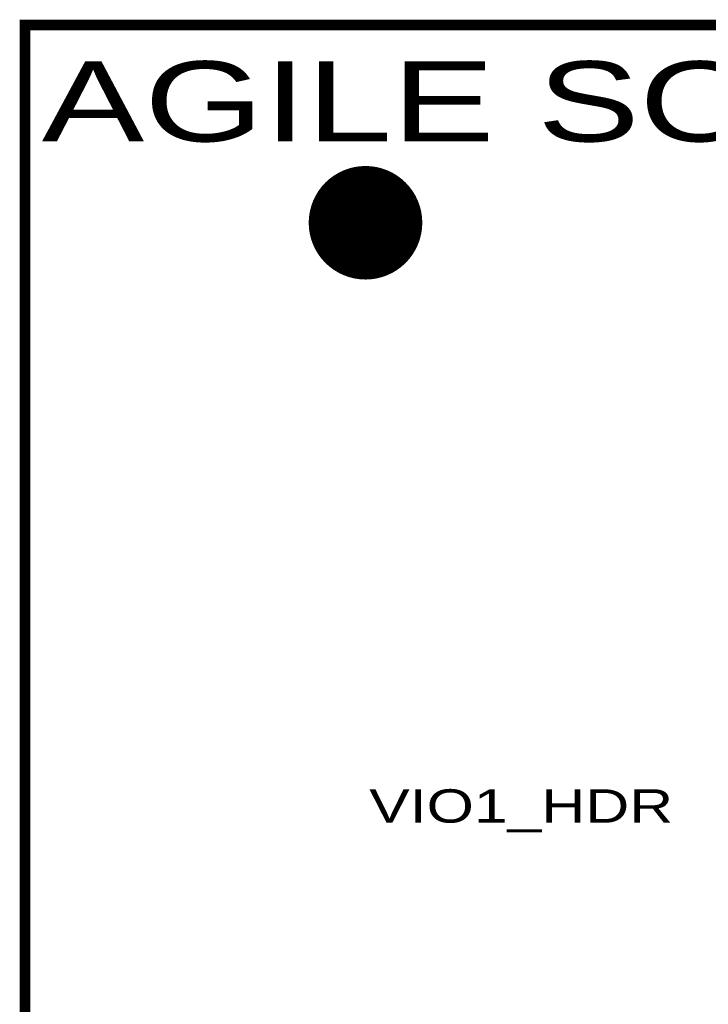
# Model space of a CAD drawing. Extents: x -0.1 to 58.6, y -0.1 to 66.1.
# Tile 20 of 29: x -0.1 to 13, y 47.4 to 66.1. Entities that reach past the tile are written whole.
import ezdxf

# ---------------------------------------------------------------- set-up
doc = ezdxf.new("R2010")
doc.units = 0
for name, color, linetype in [('BG_OUTLINE', 3, 'CONTINUOUS'), ('PG_SILKSCREEN_TOP', 5, 'CONTINUOUS'), ('PIN_SOLDERMASK_TOP', 9, 'CONTINUOUS'), ('PIN_TOP', 8, 'CONTINUOUS')]:
    doc.layers.add(name, color=color, linetype=linetype)

msp = doc.modelspace()

# ---------------------------------------------------------------- linework, layer by layer
at = {"layer": 'BG_OUTLINE', "const_width": 0.2032}
msp.add_lwpolyline([(0.000015, 0), (33.500017, 0), (33.500017, 10.499999), (58.500018, 10.499999), (58.500018, 55.499998), (33.500017, 55.499998), (33.500017, 66), (0.000015, 66)], close=True, dxfattribs=at)
at = {"layer": 'PIN_SOLDERMASK_TOP', "const_width": 0.01}
msp.add_lwpolyline([(6.470018, 61.165501, 1), (6.470018, 63.314499, 1)], format="xyb", close=True, dxfattribs=at)
for points in [[(6.241298, 63.289873), (6.698737, 63.289873)], [(6.293338, 63.299873), (6.646697, 63.299873)], [(6.370427, 63.309873), (6.569608, 63.309873)], [(5.825686, 63.099874), (7.114349, 63.099874)], [(5.839252, 63.109874), (7.100783, 63.109874)], [(5.853278, 63.119874), (7.086757, 63.119874)], [(5.867796, 63.129874), (7.072239, 63.129874)], [(5.882843, 63.139874), (7.057192, 63.139874)], [(5.898462, 63.149874), (7.041573, 63.149874)], [(5.9147, 63.159874), (7.025335, 63.159874)], [(5.931611, 63.169874), (7.008424, 63.169874)], [(5.949264, 63.179874), (6.990771, 63.179874)], [(5.967738, 63.189874), (6.972297, 63.189874)], [(5.98712, 63.199874), (6.952915, 63.199874)], [(6.007534, 63.209874), (6.932501, 63.209874)], [(6.029117, 63.219874), (6.910918, 63.219874)], [(6.05205, 63.229874), (6.887985, 63.229874)], [(6.076572, 63.239874), (6.863464, 63.239874)], [(6.103, 63.249874), (6.837035, 63.249874)], [(6.131781, 63.259873), (6.808254, 63.259873)], [(6.163574, 63.269873), (6.776461, 63.269873)], [(6.199444, 63.279873), (6.740591, 63.279873)], [(5.62989, 62.909874), (7.310145, 62.909874)], [(5.637962, 62.919874), (7.302073, 62.919874)], [(5.646235, 62.929874), (7.293801, 62.929874)], [(5.654713, 62.939874), (7.285322, 62.939874)], [(5.663405, 62.949874), (7.27663, 62.949874)], [(5.672318, 62.959874), (7.267717, 62.959874)], [(5.681457, 62.969874), (7.258578, 62.969874)], [(5.690832, 62.979874), (7.249203, 62.979874)], [(5.700451, 62.989874), (7.239584, 62.989874)], [(5.710321, 62.999874), (7.229714, 62.999874)], [(5.720458, 63.009874), (7.219577, 63.009874)], [(5.730867, 63.019874), (7.209168, 63.019874)], [(5.741563, 63.029874), (7.198472, 63.029874)], [(5.752559, 63.039874), (7.187476, 63.039874)], [(5.763867, 63.049874), (7.176168, 63.049874)], [(5.7755, 63.059874), (7.164535, 63.059874)], [(5.787481, 63.069874), (7.152554, 63.069874)], [(5.799826, 63.079874), (7.140209, 63.079874)], [(5.812551, 63.089874), (7.127484, 63.089874)], [(5.50863, 62.719875), (7.431405, 62.719875)], [(5.513687, 62.729875), (7.426348, 62.729875)], [(5.518876, 62.739875), (7.421159, 62.739875)], [(5.524198, 62.749875), (7.415837, 62.749875)], [(5.529659, 62.759874), (7.410376, 62.759874)], [(5.535257, 62.769874), (7.404778, 62.769874)], [(5.540997, 62.779874), (7.399038, 62.779874)], [(5.54688, 62.789874), (7.393155, 62.789874)], [(5.55291, 62.799874), (7.387125, 62.799874)], [(5.55909, 62.809874), (7.380945, 62.809874)], [(5.565422, 62.819874), (7.374613, 62.819874)], [(5.571912, 62.829874), (7.368123, 62.829874)], [(5.578561, 62.839874), (7.361474, 62.839874)], [(5.585371, 62.849874), (7.354664, 62.849874)], [(5.592348, 62.859874), (7.347687, 62.859874)], [(5.599499, 62.869874), (7.340536, 62.869874)], [(5.606821, 62.879874), (7.333214, 62.879874)], [(5.614325, 62.889874), (7.325711, 62.889874)], [(5.622013, 62.899874), (7.318022, 62.899874)], [(5.438214, 62.539875), (7.501821, 62.539875)], [(5.441173, 62.549875), (7.498862, 62.549875)], [(5.444239, 62.559875), (7.495797, 62.559875)], [(5.447408, 62.569875), (7.492627, 62.569875)], [(5.45069, 62.579875), (7.489345, 62.579875)], [(5.454078, 62.589875), (7.485957, 62.589875)], [(5.457579, 62.599875), (7.482456, 62.599875)], [(5.461188, 62.609875), (7.478847, 62.609875)], [(5.464912, 62.619875), (7.475123, 62.619875)], [(5.468747, 62.629875), (7.471288, 62.629875)], [(5.472699, 62.639875), (7.467336, 62.639875)], [(5.476766, 62.649875), (7.463269, 62.649875)], [(5.480952, 62.659875), (7.459083, 62.659875)], [(5.485257, 62.669875), (7.454778, 62.669875)], [(5.489684, 62.679875), (7.450351, 62.679875)], [(5.494231, 62.689875), (7.445804, 62.689875)], [(5.498904, 62.699875), (7.441131, 62.699875)], [(5.503702, 62.709875), (7.436333, 62.709875)], [(5.401153, 62.349875), (7.538883, 62.349875)], [(5.402227, 62.359875), (7.537808, 62.359875)], [(5.403398, 62.369875), (7.536637, 62.369875)], [(5.404663, 62.379875), (7.535372, 62.379875)], [(5.406024, 62.389875), (7.534011, 62.389875)], [(5.40748, 62.399875), (7.532555, 62.399875)], [(5.409034, 62.409875), (7.531001, 62.409875)], [(5.410683, 62.419875), (7.529352, 62.419875)], [(5.41243, 62.429875), (7.527605, 62.429875)], [(5.414274, 62.439875), (7.525761, 62.439875)], [(5.416217, 62.449875), (7.523818, 62.449875)], [(5.418257, 62.459875), (7.521778, 62.459875)], [(5.420398, 62.469875), (7.519637, 62.469875)], [(5.422638, 62.479875), (7.517397, 62.479875)], [(5.424978, 62.489875), (7.515057, 62.489875)], [(5.427419, 62.499875), (7.512616, 62.499875)], [(5.429964, 62.509875), (7.510071, 62.509875)], [(5.43261, 62.519875), (7.507425, 62.519875)], [(5.435359, 62.529875), (7.504676, 62.529875)], [(5.395521, 62.239876), (7.544514, 62.239876)], [(5.395565, 62.249875), (7.544471, 62.249875)], [(5.395567, 62.229876), (7.544468, 62.229876)], [(5.395704, 62.259875), (7.544331, 62.259875)], [(5.395709, 62.219876), (7.544326, 62.219876)], [(5.395935, 62.269875), (7.5441, 62.269875)], [(5.395943, 62.209876), (7.544092, 62.209876)], [(5.39626, 62.279875), (7.543775, 62.279875)], [(5.396271, 62.199876), (7.543764, 62.199876)], [(5.396677, 62.289875), (7.543358, 62.289875)], [(5.39669, 62.189876), (7.543345, 62.189876)], [(5.39719, 62.299875), (7.542845, 62.299875)], [(5.397203, 62.179876), (7.542832, 62.179876)], [(5.397795, 62.309875), (7.54224, 62.309875)], [(5.39781, 62.169876), (7.542225, 62.169876)], [(5.398493, 62.319875), (7.541542, 62.319875)], [(5.398511, 62.159876), (7.541524, 62.159876)], [(5.399286, 62.329875), (7.540749, 62.329875)], [(5.400172, 62.339875), (7.539863, 62.339875)], [(5.399306, 62.149876), (7.540729, 62.149876)], [(5.400195, 62.139876), (7.53984, 62.139876)], [(5.401178, 62.129876), (7.538857, 62.129876)], [(5.402255, 62.119876), (7.53778, 62.119876)], [(5.403428, 62.109876), (7.536607, 62.109876)], [(5.404696, 62.099876), (7.535339, 62.099876)], [(5.40606, 62.089876), (7.533975, 62.089876)], [(5.407518, 62.079876), (7.532517, 62.079876)], [(5.409072, 62.069876), (7.530963, 62.069876)], [(5.410726, 62.059876), (7.529309, 62.059876)], [(5.412473, 62.049876), (7.527562, 62.049876)], [(5.41432, 62.039876), (7.525715, 62.039876)], [(5.416266, 62.029876), (7.52377, 62.029876)], [(5.41831, 62.019876), (7.521725, 62.019876)], [(5.420451, 62.009876), (7.519584, 62.009876)], [(5.422694, 61.999876), (7.517341, 61.999876)], [(5.425039, 61.989876), (7.514996, 61.989876)], [(5.427482, 61.979876), (7.512553, 61.979876)], [(5.430027, 61.969876), (7.510008, 61.969876)], [(5.432676, 61.959876), (7.507359, 61.959876)], [(5.43543, 61.949876), (7.504605, 61.949876)], [(5.438285, 61.939876), (7.50175, 61.939876)], [(5.441246, 61.929876), (7.498789, 61.929876)], [(5.444315, 61.919876), (7.49572, 61.919876)], [(5.44749, 61.909876), (7.492545, 61.909876)], [(5.450771, 61.899876), (7.489264, 61.899876)], [(5.454165, 61.889876), (7.48587, 61.889876)], [(5.457665, 61.879876), (7.48237, 61.879876)], [(5.461279, 61.869876), (7.478756, 61.869876)], [(5.465006, 61.859876), (7.475029, 61.859876)], [(5.468844, 61.849876), (7.471192, 61.849876)], [(5.472798, 61.839876), (7.467237, 61.839876)], [(5.47687, 61.829876), (7.463165, 61.829876)], [(5.481058, 61.819876), (7.458977, 61.819876)], [(5.485366, 61.809876), (7.454669, 61.809876)], [(5.489796, 61.799876), (7.450239, 61.799876)], [(5.494348, 61.789876), (7.445687, 61.789876)], [(5.499021, 61.779876), (7.441014, 61.779876)], [(5.503824, 61.769876), (7.436211, 61.769876)], [(5.508755, 61.759876), (7.431281, 61.759876)], [(5.513814, 61.749876), (7.426221, 61.749876)], [(5.519006, 61.739877), (7.421029, 61.739877)], [(5.524332, 61.729877), (7.415703, 61.729877)], [(5.529796, 61.719877), (7.410239, 61.719877)], [(5.535397, 61.709877), (7.404638, 61.709877)], [(5.541142, 61.699877), (7.398893, 61.699877)], [(5.547027, 61.689877), (7.393008, 61.689877)], [(5.553062, 61.679877), (7.386973, 61.679877)], [(5.559247, 61.669877), (7.380788, 61.669877)], [(5.565582, 61.659877), (7.374453, 61.659877)], [(5.572077, 61.649877), (7.367958, 61.649877)], [(5.578729, 61.639877), (7.361306, 61.639877)], [(5.585544, 61.629877), (7.354491, 61.629877)], [(5.592526, 61.619877), (7.347509, 61.619877)], [(5.599679, 61.609877), (7.340356, 61.609877)], [(5.607007, 61.599877), (7.333028, 61.599877)], [(5.614515, 61.589877), (7.32552, 61.589877)], [(5.622206, 61.579877), (7.317829, 61.579877)], [(5.630088, 61.569877), (7.309947, 61.569877)], [(5.638165, 61.559877), (7.30187, 61.559877)], [(5.646443, 61.549877), (7.293592, 61.549877)], [(5.654926, 61.539877), (7.285109, 61.539877)], [(5.663623, 61.529877), (7.276412, 61.529877)], [(5.672541, 61.519877), (7.267494, 61.519877)], [(5.681685, 61.509877), (7.25835, 61.509877)], [(5.691068, 61.499877), (7.248967, 61.499877)], [(5.700692, 61.489877), (7.239343, 61.489877)], [(5.71057, 61.479877), (7.229465, 61.479877)], [(5.720712, 61.469877), (7.219323, 61.469877)], [(5.731132, 61.459877), (7.208904, 61.459877)], [(5.741833, 61.449877), (7.198203, 61.449877)], [(5.752836, 61.439877), (7.187199, 61.439877)], [(5.764152, 61.429877), (7.175884, 61.429877)], [(5.775795, 61.419877), (7.16424, 61.419877)], [(5.787784, 61.409877), (7.152251, 61.409877)], [(5.800138, 61.399877), (7.139897, 61.399877)], [(5.812874, 61.389877), (7.127161, 61.389877)], [(5.826018, 61.379877), (7.114017, 61.379877)], [(5.839595, 61.369877), (7.10044, 61.369877)], [(5.853633, 61.359877), (7.086402, 61.359877)], [(5.868165, 61.349877), (7.071871, 61.349877)], [(5.883224, 61.339877), (7.056811, 61.339877)], [(5.898858, 61.329877), (7.041177, 61.329877)], [(5.915111, 61.319877), (7.024924, 61.319877)], [(5.93204, 61.309877), (7.007995, 61.309877)], [(5.949714, 61.299877), (6.990321, 61.299877)], [(5.968208, 61.289877), (6.971828, 61.289877)], [(5.987616, 61.279877), (6.952419, 61.279877)], [(6.008055, 61.269877), (6.93198, 61.269877)], [(6.02967, 61.259877), (6.910365, 61.259877)], [(6.05264, 61.249877), (6.887395, 61.249877)], [(6.077204, 61.239878), (6.862831, 61.239878)], [(6.103686, 61.229878), (6.836349, 61.229878)], [(6.13253, 61.219878), (6.807505, 61.219878)], [(6.164412, 61.209878), (6.775623, 61.209878)], [(6.200402, 61.199878), (6.739633, 61.199878)], [(6.242444, 61.189878), (6.697591, 61.189878)], [(6.294839, 61.179878), (6.645196, 61.179878)], [(6.373139, 61.169878), (6.566896, 61.169878)]]:
    msp.add_lwpolyline(points, dxfattribs=at)
at = {"layer": 'PIN_TOP', "const_width": 0.01}
msp.add_lwpolyline([(6.470018, 61.229001, 1), (6.470018, 63.250999, 1)], format="xyb", close=True, dxfattribs=at)
for points in [[(5.938289, 63.099874), (7.001746, 63.099874)], [(5.954812, 63.109874), (6.985224, 63.109874)], [(5.972084, 63.119874), (6.967952, 63.119874)], [(5.990181, 63.129874), (6.949854, 63.129874)], [(6.009208, 63.139874), (6.930827, 63.139874)], [(6.029282, 63.149874), (6.910753, 63.149874)], [(6.050554, 63.159874), (6.889481, 63.159874)], [(6.073214, 63.169874), (6.866821, 63.169874)], [(6.097519, 63.179874), (6.842516, 63.179874)], [(6.123813, 63.189874), (6.816222, 63.189874)], [(6.152591, 63.199874), (6.787444, 63.199874)], [(6.1846, 63.209874), (6.755435, 63.209874)], [(6.22109, 63.219874), (6.718945, 63.219874)], [(6.264425, 63.229874), (6.67561, 63.229874)], [(6.320447, 63.239874), (6.619588, 63.239874)], [(6.422334, 63.249874), (6.517701, 63.249874)], [(5.712795, 62.909874), (7.22724, 62.909874)], [(5.721761, 62.919874), (7.218274, 62.919874)], [(5.730972, 62.929874), (7.209064, 62.929874)], [(5.740433, 62.939874), (7.199602, 62.939874)], [(5.750159, 62.949874), (7.189876, 62.949874)], [(5.760159, 62.959874), (7.179876, 62.959874)], [(5.770446, 62.969874), (7.169589, 62.969874)], [(5.78103, 62.979874), (7.159005, 62.979874)], [(5.791929, 62.989874), (7.148106, 62.989874)], [(5.803153, 62.999874), (7.136882, 62.999874)], [(5.814723, 63.009874), (7.125312, 63.009874)], [(5.826656, 63.019874), (7.113379, 63.019874)], [(5.838975, 63.029874), (7.10106, 63.029874)], [(5.851698, 63.039874), (7.088337, 63.039874)], [(5.864855, 63.049874), (7.07518, 63.049874)], [(5.878474, 63.059874), (7.061561, 63.059874)], [(5.892587, 63.069874), (7.047448, 63.069874)], [(5.90723, 63.079874), (7.032805, 63.079874)], [(5.922449, 63.089874), (7.017586, 63.089874)], [(5.580167, 62.719875), (7.359868, 62.719875)], [(5.58563, 62.729875), (7.354405, 62.729875)], [(5.591244, 62.739875), (7.348791, 62.739875)], [(5.597009, 62.749875), (7.343026, 62.749875)], [(5.602928, 62.759874), (7.337108, 62.759874)], [(5.609001, 62.769874), (7.331034, 62.769874)], [(5.615236, 62.779874), (7.324799, 62.779874)], [(5.621635, 62.789874), (7.3184, 62.789874)], [(5.628201, 62.799874), (7.311834, 62.799874)], [(5.634937, 62.809874), (7.305098, 62.809874)], [(5.641851, 62.819874), (7.298185, 62.819874)], [(5.648942, 62.829874), (7.291093, 62.829874)], [(5.656219, 62.839874), (7.283816, 62.839874)], [(5.663687, 62.849874), (7.276348, 62.849874)], [(5.671348, 62.859874), (7.268688, 62.859874)], [(5.679211, 62.869874), (7.260824, 62.869874)], [(5.687281, 62.879874), (7.252754, 62.879874)], [(5.695564, 62.889874), (7.244471, 62.889874)], [(5.704065, 62.899874), (7.23597, 62.899874)], [(5.504518, 62.539875), (7.435517, 62.539875)], [(5.50768, 62.549875), (7.432355, 62.549875)], [(5.510957, 62.559875), (7.429078, 62.559875)], [(5.51435, 62.569875), (7.425685, 62.569875)], [(5.51786, 62.579875), (7.422175, 62.579875)], [(5.52149, 62.589875), (7.418545, 62.589875)], [(5.525239, 62.599875), (7.414796, 62.599875)], [(5.52911, 62.609875), (7.410925, 62.609875)], [(5.533103, 62.619875), (7.406932, 62.619875)], [(5.537218, 62.629875), (7.402817, 62.629875)], [(5.541462, 62.639875), (7.398573, 62.639875)], [(5.545831, 62.649875), (7.394204, 62.649875)], [(5.550332, 62.659875), (7.389703, 62.659875)], [(5.554965, 62.669875), (7.38507, 62.669875)], [(5.559727, 62.679875), (7.380308, 62.679875)], [(5.564629, 62.689875), (7.375406, 62.689875)], [(5.569666, 62.699875), (7.370369, 62.699875)], [(5.574845, 62.709875), (7.36519, 62.709875)], [(5.465008, 62.349875), (7.475027, 62.349875)], [(5.466151, 62.359875), (7.473884, 62.359875)], [(5.467396, 62.369875), (7.472639, 62.369875)], [(5.468742, 62.379875), (7.471293, 62.379875)], [(5.47019, 62.389875), (7.469845, 62.389875)], [(5.471742, 62.399875), (7.468293, 62.399875)], [(5.473395, 62.409875), (7.46664, 62.409875)], [(5.47515, 62.419875), (7.464885, 62.419875)], [(5.47701, 62.429875), (7.463025, 62.429875)], [(5.478976, 62.439875), (7.46106, 62.439875)], [(5.481043, 62.449875), (7.458992, 62.449875)], [(5.48322, 62.459875), (7.456815, 62.459875)], [(5.485501, 62.469875), (7.454534, 62.469875)], [(5.487888, 62.479875), (7.452147, 62.479875)], [(5.490385, 62.489875), (7.44965, 62.489875)], [(5.492991, 62.499875), (7.447044, 62.499875)], [(5.495707, 62.509875), (7.444329, 62.509875)], [(5.498531, 62.519875), (7.441504, 62.519875)], [(5.501467, 62.529875), (7.438568, 62.529875)], [(5.459021, 62.239876), (7.481014, 62.239876)], [(5.459067, 62.249875), (7.480968, 62.249875)], [(5.45907, 62.229876), (7.480965, 62.229876)], [(5.459214, 62.259875), (7.480821, 62.259875)], [(5.459219, 62.219876), (7.480816, 62.219876)], [(5.459461, 62.269875), (7.480574, 62.269875)], [(5.459468, 62.209876), (7.480567, 62.209876)], [(5.459806, 62.279875), (7.480229, 62.279875)], [(5.459816, 62.199876), (7.480219, 62.199876)], [(5.460251, 62.289875), (7.479784, 62.289875)], [(5.460263, 62.189876), (7.479772, 62.189876)], [(5.460794, 62.299875), (7.479241, 62.299875)], [(5.460809, 62.179876), (7.479226, 62.179876)], [(5.461437, 62.309875), (7.478598, 62.309875)], [(5.461455, 62.169876), (7.47858, 62.169876)], [(5.462181, 62.319875), (7.477854, 62.319875)], [(5.462199, 62.159876), (7.477836, 62.159876)], [(5.463022, 62.329875), (7.477013, 62.329875)], [(5.463964, 62.339875), (7.476071, 62.339875)], [(5.463045, 62.149876), (7.47699, 62.149876)], [(5.46399, 62.139876), (7.476045, 62.139876)], [(5.465036, 62.129876), (7.474999, 62.129876)], [(5.466182, 62.119876), (7.473853, 62.119876)], [(5.467429, 62.109876), (7.472606, 62.109876)], [(5.468777, 62.099876), (7.471258, 62.099876)], [(5.470228, 62.089876), (7.469807, 62.089876)], [(5.47178, 62.079876), (7.468255, 62.079876)], [(5.473436, 62.069876), (7.466599, 62.069876)], [(5.475196, 62.059876), (7.464839, 62.059876)], [(5.477058, 62.049876), (7.462977, 62.049876)], [(5.479024, 62.039876), (7.461011, 62.039876)], [(5.481096, 62.029876), (7.458939, 62.029876)], [(5.483276, 62.019876), (7.456759, 62.019876)], [(5.485559, 62.009876), (7.454476, 62.009876)], [(5.487949, 61.999876), (7.452086, 61.999876)], [(5.490449, 61.989876), (7.449586, 61.989876)], [(5.493057, 61.979876), (7.446978, 61.979876)], [(5.495775, 61.969876), (7.44426, 61.969876)], [(5.498602, 61.959876), (7.441433, 61.959876)], [(5.501543, 61.949876), (7.438492, 61.949876)], [(5.504594, 61.939876), (7.435441, 61.939876)], [(5.507761, 61.929876), (7.432274, 61.929876)], [(5.511041, 61.919876), (7.428995, 61.919876)], [(5.514437, 61.909876), (7.425599, 61.909876)], [(5.517949, 61.899876), (7.422086, 61.899876)], [(5.521582, 61.889876), (7.418454, 61.889876)], [(5.525333, 61.879876), (7.414702, 61.879876)], [(5.529207, 61.869876), (7.410828, 61.869876)], [(5.533202, 61.859876), (7.406833, 61.859876)], [(5.537322, 61.849876), (7.402713, 61.849876)], [(5.541569, 61.839876), (7.398466, 61.839876)], [(5.545943, 61.829876), (7.394092, 61.829876)], [(5.550446, 61.819876), (7.389589, 61.819876)], [(5.555082, 61.809876), (7.384953, 61.809876)], [(5.559849, 61.799876), (7.380186, 61.799876)], [(5.564751, 61.789876), (7.375284, 61.789876)], [(5.569793, 61.779876), (7.370242, 61.779876)], [(5.574975, 61.769876), (7.36506, 61.769876)], [(5.580299, 61.759876), (7.359736, 61.759876)], [(5.58577, 61.749876), (7.354265, 61.749876)], [(5.591386, 61.739877), (7.348649, 61.739877)], [(5.597154, 61.729877), (7.342881, 61.729877)], [(5.603075, 61.719877), (7.33696, 61.719877)], [(5.609153, 61.709877), (7.330882, 61.709877)], [(5.615394, 61.699877), (7.324641, 61.699877)], [(5.621795, 61.689877), (7.31824, 61.689877)], [(5.628366, 61.679877), (7.311669, 61.679877)], [(5.635107, 61.669877), (7.304928, 61.669877)], [(5.642023, 61.659877), (7.298012, 61.659877)], [(5.64912, 61.649877), (7.290915, 61.649877)], [(5.656402, 61.639877), (7.283633, 61.639877)], [(5.663875, 61.629877), (7.27616, 61.629877)], [(5.671541, 61.619877), (7.268494, 61.619877)], [(5.67941, 61.609877), (7.260626, 61.609877)], [(5.687484, 61.599877), (7.252551, 61.599877)], [(5.695772, 61.589877), (7.244263, 61.589877)], [(5.704281, 61.579877), (7.235754, 61.579877)], [(5.713016, 61.569877), (7.227019, 61.569877)], [(5.721988, 61.559877), (7.218048, 61.559877)], [(5.731203, 61.549877), (7.208832, 61.549877)], [(5.740672, 61.539877), (7.199363, 61.539877)], [(5.750405, 61.529877), (7.18963, 61.529877)], [(5.760413, 61.519877), (7.179622, 61.519877)], [(5.770705, 61.509877), (7.16933, 61.509877)], [(5.781299, 61.499877), (7.158736, 61.499877)], [(5.792203, 61.489877), (7.147832, 61.489877)], [(5.803438, 61.479877), (7.136597, 61.479877)], [(5.815015, 61.469877), (7.12502, 61.469877)], [(5.826958, 61.459877), (7.113077, 61.459877)], [(5.839285, 61.449877), (7.10075, 61.449877)], [(5.85202, 61.439877), (7.088015, 61.439877)], [(5.865188, 61.429877), (7.074847, 61.429877)], [(5.87882, 61.419877), (7.061215, 61.419877)], [(5.892945, 61.409877), (7.04709, 61.409877)], [(5.907603, 61.399877), (7.032432, 61.399877)], [(5.922835, 61.389877), (7.0172, 61.389877)], [(5.938693, 61.379877), (7.001342, 61.379877)], [(5.955233, 61.369877), (6.984802, 61.369877)], [(5.972523, 61.359877), (6.967512, 61.359877)], [(5.990643, 61.349877), (6.949392, 61.349877)], [(6.009696, 61.339877), (6.930339, 61.339877)], [(6.029797, 61.329877), (6.910238, 61.329877)], [(6.0511, 61.319877), (6.888935, 61.319877)], [(6.073798, 61.309877), (6.866237, 61.309877)], [(6.098149, 61.299877), (6.841886, 61.299877)], [(6.124496, 61.289877), (6.815539, 61.289877)], [(6.153343, 61.279877), (6.786692, 61.279877)], [(6.185449, 61.269877), (6.754586, 61.269877)], [(6.22207, 61.259877), (6.717965, 61.259877)], [(6.265626, 61.249877), (6.674409, 61.249877)], [(6.322121, 61.239878), (6.617914, 61.239878)], [(6.427935, 61.229878), (6.5121, 61.229878)]]:
    msp.add_lwpolyline(points, dxfattribs=at)

# ---------------------------------------------------------------- texts
at = {"layer": 'PG_SILKSCREEN_TOP'}
for s, height, width, p in [('AGILE SOLUTIONS', 1.524, 1.433333, (0.317017, 63.785999)), ('VIO1_HDR', 0.635, 1.36, (6.540017, 50.831999))]:
    msp.add_text(s, height=height, dxfattribs=dict(at, width=width)).set_placement(p)

doc.saveas('drawing.dxf')
